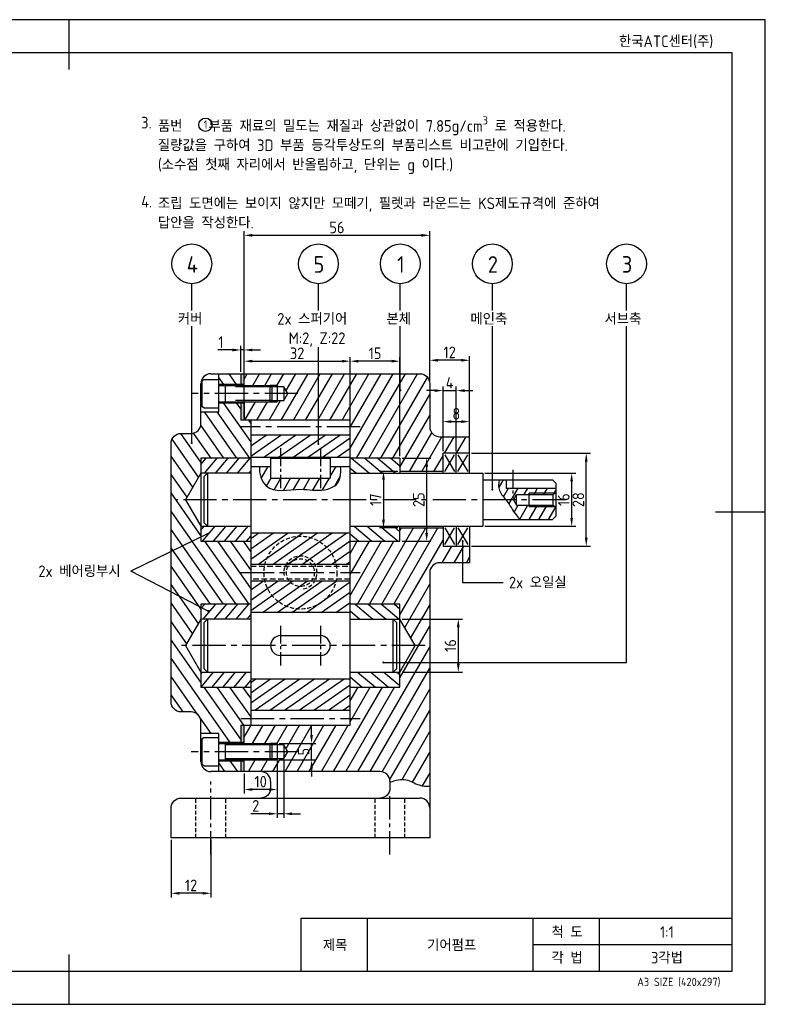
# Model space of a CAD drawing. Header units: millimetres. Extents: x 0 to 420, y 0 to 297.
# Tile 2 of 2: x 195 to 420, y 0 to 297. Entities that reach past the tile are written whole.
import ezdxf
from ezdxf.enums import TextEntityAlignment as Align

# ---------------------------------------------------------------- set-up
doc = ezdxf.new("R2010")
doc.units = ezdxf.units.MM
doc.header["$LTSCALE"] = 0.4
doc.linetypes.add('CENTER2', pattern=[28.575, 19.05, -3.175, 3.175, -3.175])
doc.linetypes.add('HIDDEN2', pattern=[4.7625, 3.175, -1.5875])
for name, color, linetype in [('가는선', 1, 'Continuous'), ('문자', 2, 'Continuous'), ('숨은선', 2, 'HIDDEN2'), ('외형선', 3, 'Continuous'), ('윤곽선', 5, 'Continuous'), ('중심선', 1, 'CENTER2')]:
    doc.layers.add(name, color=color, linetype=linetype)
doc.styles.get("Standard").update_dxf_attribs({"font": 'isocp.shx', "bigfont": 'whgtxt.shx'})
doc.dimstyles.new('ISO-25', dxfattribs={"dimtxt": 3.5, "dimasz": 2.5, "dimexe": 1.25, "dimexo": 0.625, "dimtad": 1, "dimdec": 4, "dimtxsty": 'Standard', "dimcen": 2.5, "dimclrt": 2, "dimadec": 4, "dimazin": 2, "dimtfac": 1, "dimtdec": 4, "dimtmove": 0, "dimatfit": 3, "dimfxl": 1, "dimarcsym": 0})
pattern_1 = [(140, (-662.907, -16.0682), (-1.6326805, -1.945753), [])]
pattern_2 = [(35, (-662.907, -16.0682), (-1.456884, 2.080646), [])]
pattern_3 = [(60, (-662.907, -16.0682), (-2.1997045, 1.27), [])]
pattern_4 = [(50, (-662.907, -16.0682), (-1.945753, 1.6326805), [])]

# ---------------------------------------------------------------- blocks, each defined once
blk = doc.blocks.new('*D3')
at = {"color": 0, "lineweight": -2, "transparency": 16777216}
for p, q in [((259.32, 197.37), (254.87, 197.37)), ((261.82, 190.83), (261.82, 198.62)), ((262.82, 197.37), (261.82, 197.37)), ((262.82, 190.83), (262.82, 198.62)), ((265.32, 197.37), (267.82, 197.37))]:
    blk.add_line(p, q, dxfattribs=at)
at = {"color": 0, "transparency": 16777216}
for points in [[(259.32, 197.79), (259.32, 196.96), (261.82, 197.37)], [(265.32, 197.79), (265.32, 196.96), (262.82, 197.37)]]:
    blk.add_solid(points, dxfattribs=at)
at = {"layer": 'Defpoints', "color": 0, "transparency": 16777216}
for p in [(261.82, 197.37), (261.82, 190.21), (262.82, 190.21)]:
    blk.add_point(p, dxfattribs=at)
at = {"color": 2, "transparency": 16777216, "insert": (255.85, 199.75), "char_height": 3.5, "attachment_point": 5}
blk.add_mtext('1', dxfattribs=at)
blk = doc.blocks.new('_DotSmall')
at = {"color": 0, "linetype": 'ByBlock', "const_width": 0.5}
blk.add_lwpolyline([(-0.0625, 0, 1), (0.0625, 0, 1)], format="xyb", close=True, dxfattribs=at)
blk = doc.blocks.new('*D18')
at = {"color": 0, "lineweight": -2, "transparency": 16777216}
for p, q in [((240.82, 49.58), (240.82, 32.24)), ((252.82, 49.58), (252.82, 32.24)), ((250.32, 33.49), (243.32, 33.49))]:
    blk.add_line(p, q, dxfattribs=at)
at = {"color": 0, "transparency": 16777216}
for points in [[(243.32, 33.9), (243.32, 33.07), (240.82, 33.49)], [(250.32, 33.9), (250.32, 33.07), (252.82, 33.49)]]:
    blk.add_solid(points, dxfattribs=at)
at = {"layer": 'Defpoints', "color": 0, "transparency": 16777216}
for p in [(240.82, 50.21), (252.82, 50.21), (240.82, 33.49)]:
    blk.add_point(p, dxfattribs=at)
at = {"color": 2, "transparency": 16777216, "insert": (246.82, 35.86), "char_height": 3.5, "attachment_point": 5}
blk.add_mtext('12', dxfattribs=at)
blk = doc.blocks.new('*D21')
at = {"color": 0, "lineweight": -2, "transparency": 16777216}
for p, q in [((318.82, 187.83), (318.82, 195.52)), ((328.32, 194.27), (321.32, 194.27)), ((330.82, 171.83), (330.82, 195.52))]:
    blk.add_line(p, q, dxfattribs=at)
at = {"color": 0, "transparency": 16777216}
for points in [[(321.32, 194.69), (321.32, 193.85), (318.82, 194.27)], [(328.32, 194.69), (328.32, 193.85), (330.82, 194.27)]]:
    blk.add_solid(points, dxfattribs=at)
at = {"layer": 'Defpoints', "color": 0, "transparency": 16777216}
for p in [(318.82, 194.27), (318.82, 187.21), (330.82, 171.21)]:
    blk.add_point(p, dxfattribs=at)
at = {"color": 2, "transparency": 16777216, "insert": (324.82, 196.65), "char_height": 3.5, "attachment_point": 5}
blk.add_mtext('12', dxfattribs=at)
blk = doc.blocks.new('*D22')
at = {"color": 0, "lineweight": -2, "transparency": 16777216}
for p, q in [((262.82, 190.83), (262.82, 233.21)), ((265.32, 231.96), (316.32, 231.96)), ((318.82, 187.83), (318.82, 233.21))]:
    blk.add_line(p, q, dxfattribs=at)
at = {"color": 0, "transparency": 16777216}
for points in [[(265.32, 232.38), (265.32, 231.54), (262.82, 231.96)], [(316.32, 232.38), (316.32, 231.54), (318.82, 231.96)]]:
    blk.add_solid(points, dxfattribs=at)
at = {"layer": 'Defpoints', "color": 0, "transparency": 16777216}
for p in [(318.82, 231.96), (262.82, 190.21), (318.82, 187.21)]:
    blk.add_point(p, dxfattribs=at)
at = {"color": 2, "transparency": 16777216, "insert": (290.82, 234.33), "char_height": 3.5, "attachment_point": 5}
blk.add_mtext('56', dxfattribs=at)
blk = doc.blocks.new('*D23')
at = {"color": 0, "lineweight": -2, "transparency": 16777216}
for p, q in [((262.82, 176.83), (262.82, 195.24)), ((265.32, 193.99), (292.32, 193.99)), ((294.82, 176.83), (294.82, 195.24))]:
    blk.add_line(p, q, dxfattribs=at)
at = {"color": 0, "transparency": 16777216}
for points in [[(265.32, 194.41), (265.32, 193.58), (262.82, 193.99)], [(292.32, 194.41), (292.32, 193.58), (294.82, 193.99)]]:
    blk.add_solid(points, dxfattribs=at)
at = {"layer": 'Defpoints', "color": 0, "transparency": 16777216}
for p in [(294.82, 193.99), (262.82, 176.21), (294.82, 176.21)]:
    blk.add_point(p, dxfattribs=at)
at = {"color": 2, "transparency": 16777216, "insert": (278.82, 196.37), "char_height": 3.5, "attachment_point": 5}
blk.add_mtext('32', dxfattribs=at)
blk = doc.blocks.new('*D24')
at = {"color": 0, "lineweight": -2, "transparency": 16777216}
for p, q in [((294.82, 165.33), (294.82, 195.24)), ((307.32, 193.99), (297.32, 193.99)), ((309.82, 165.33), (309.82, 195.24))]:
    blk.add_line(p, q, dxfattribs=at)
at = {"color": 0, "transparency": 16777216}
for points in [[(297.32, 194.41), (297.32, 193.58), (294.82, 193.99)], [(307.32, 194.41), (307.32, 193.58), (309.82, 193.99)]]:
    blk.add_solid(points, dxfattribs=at)
at = {"layer": 'Defpoints', "color": 0, "transparency": 16777216}
for p in [(294.82, 193.99), (294.82, 164.71), (309.82, 164.71)]:
    blk.add_point(p, dxfattribs=at)
at = {"color": 2, "transparency": 16777216, "insert": (302.32, 196.37), "char_height": 3.5, "attachment_point": 5}
blk.add_mtext('15', dxfattribs=at)
blk = doc.blocks.new('*D25')
at = {"color": 0, "lineweight": -2, "transparency": 16777216}
for p, q in [((310.45, 164.71), (319.13, 164.71)), ((317.88, 162.21), (317.88, 142.21)), ((310.45, 139.71), (319.13, 139.71))]:
    blk.add_line(p, q, dxfattribs=at)
at = {"color": 0, "transparency": 16777216}
for points in [[(317.46, 162.21), (318.3, 162.21), (317.88, 164.71)], [(317.46, 142.21), (318.3, 142.21), (317.88, 139.71)]]:
    blk.add_solid(points, dxfattribs=at)
at = {"layer": 'Defpoints', "color": 0, "transparency": 16777216}
for p in [(309.82, 164.71), (309.82, 139.71), (317.88, 139.71)]:
    blk.add_point(p, dxfattribs=at)
at = {"color": 2, "transparency": 16777216, "insert": (315.5, 152.21), "char_height": 3.5, "attachment_point": 5, "rotation": 90}
blk.add_mtext('25', dxfattribs=at)
blk = doc.blocks.new('*D26')
at = {"color": 0, "lineweight": -2, "transparency": 16777216}
for p, q in [((310.45, 116.21), (328.67, 116.21)), ((327.42, 113.71), (327.42, 102.71)), ((310.45, 100.21), (328.67, 100.21))]:
    blk.add_line(p, q, dxfattribs=at)
at = {"color": 0, "transparency": 16777216}
for points in [[(327, 113.71), (327.84, 113.71), (327.42, 116.21)], [(327, 102.71), (327.84, 102.71), (327.42, 100.21)]]:
    blk.add_solid(points, dxfattribs=at)
at = {"layer": 'Defpoints', "color": 0, "transparency": 16777216}
for p in [(309.82, 116.21), (309.82, 100.21), (327.42, 100.21)]:
    blk.add_point(p, dxfattribs=at)
at = {"color": 2, "transparency": 16777216, "insert": (325.04, 108.21), "char_height": 3.5, "attachment_point": 5, "rotation": 90}
blk.add_mtext('16', dxfattribs=at)
blk = doc.blocks.new('*D27')
at = {"color": 0, "lineweight": -2, "transparency": 16777216}
for p, q in [((309.2, 160.71), (303.62, 160.71)), ((304.87, 158.21), (304.87, 146.21)), ((309.2, 143.71), (303.62, 143.71))]:
    blk.add_line(p, q, dxfattribs=at)
at = {"color": 0, "transparency": 16777216}
for points in [[(304.45, 158.21), (305.29, 158.21), (304.87, 160.71)], [(304.45, 146.21), (305.29, 146.21), (304.87, 143.71)]]:
    blk.add_solid(points, dxfattribs=at)
at = {"layer": 'Defpoints', "color": 0, "transparency": 16777216}
for p in [(309.82, 160.71), (304.87, 143.71), (309.82, 143.71)]:
    blk.add_point(p, dxfattribs=at)
at = {"color": 2, "transparency": 16777216, "insert": (302.5, 152.21), "char_height": 3.5, "attachment_point": 5, "rotation": 90}
blk.add_mtext('17', dxfattribs=at)
blk = doc.blocks.new('*D28')
at = {"color": 0, "lineweight": -2, "transparency": 16777216}
for p, q in [((335.45, 160.21), (362.86, 160.21)), ((361.61, 146.71), (361.61, 157.71)), ((335.45, 144.21), (362.86, 144.21))]:
    blk.add_line(p, q, dxfattribs=at)
at = {"color": 0, "transparency": 16777216}
for points in [[(361.19, 157.71), (362.02, 157.71), (361.61, 160.21)], [(361.19, 146.71), (362.02, 146.71), (361.61, 144.21)]]:
    blk.add_solid(points, dxfattribs=at)
at = {"layer": 'Defpoints', "color": 0, "transparency": 16777216}
for p in [(334.82, 160.21), (361.61, 160.21), (334.82, 144.21)]:
    blk.add_point(p, dxfattribs=at)
at = {"color": 2, "transparency": 16777216, "insert": (359.23, 152.21), "char_height": 3.5, "attachment_point": 5, "rotation": 90}
blk.add_mtext('16', dxfattribs=at)
blk = doc.blocks.new('*D29')
at = {"color": 0, "lineweight": -2, "transparency": 16777216}
for p, q in [((331.45, 166.21), (367.26, 166.21)), ((366.01, 140.71), (366.01, 163.71)), ((331.45, 138.21), (367.26, 138.21))]:
    blk.add_line(p, q, dxfattribs=at)
at = {"color": 0, "transparency": 16777216}
for points in [[(365.59, 163.71), (366.42, 163.71), (366.01, 166.21)], [(365.59, 140.71), (366.42, 140.71), (366.01, 138.21)]]:
    blk.add_solid(points, dxfattribs=at)
at = {"layer": 'Defpoints', "color": 0, "transparency": 16777216}
for p in [(330.82, 166.21), (366.01, 166.21), (330.82, 138.21)]:
    blk.add_point(p, dxfattribs=at)
at = {"color": 2, "transparency": 16777216, "insert": (363.63, 152.21), "char_height": 3.5, "attachment_point": 5, "rotation": 90}
blk.add_mtext('28', dxfattribs=at)
blk = doc.blocks.new('*D30')
at = {"color": 0, "lineweight": -2, "transparency": 16777216}
for p, q in [((322.82, 166.83), (322.82, 177.01)), ((325.32, 175.76), (328.32, 175.76)), ((330.82, 166.83), (330.82, 177.01))]:
    blk.add_line(p, q, dxfattribs=at)
at = {"color": 0, "transparency": 16777216}
for points in [[(325.32, 176.18), (325.32, 175.34), (322.82, 175.76)], [(328.32, 176.18), (328.32, 175.34), (330.82, 175.76)]]:
    blk.add_solid(points, dxfattribs=at)
at = {"layer": 'Defpoints', "color": 0, "transparency": 16777216}
for p in [(330.82, 175.76), (322.82, 166.21), (330.82, 166.21)]:
    blk.add_point(p, dxfattribs=at)
at = {"color": 2, "transparency": 16777216, "insert": (326.82, 178.13), "char_height": 3.5, "attachment_point": 5}
blk.add_mtext('8', dxfattribs=at)
blk = doc.blocks.new('*D32')
at = {"color": 0, "lineweight": -2, "transparency": 16777216}
for p, q in [((283.17, 81.21), (283.17, 83.71)), ((273.45, 78.71), (284.42, 78.71)), ((283.17, 73.71), (283.17, 78.71)), ((273.45, 73.71), (284.42, 73.71)), ((283.17, 71.21), (283.17, 68.71))]:
    blk.add_line(p, q, dxfattribs=at)
at = {"color": 0, "transparency": 16777216}
for points in [[(282.76, 81.21), (283.59, 81.21), (283.17, 78.71)], [(282.76, 71.21), (283.59, 71.21), (283.17, 73.71)]]:
    blk.add_solid(points, dxfattribs=at)
at = {"layer": 'Defpoints', "color": 0, "transparency": 16777216}
for p in [(272.82, 78.71), (283.17, 78.71), (272.82, 73.71)]:
    blk.add_point(p, dxfattribs=at)
at = {"color": 2, "transparency": 16777216, "insert": (280.8, 76.21), "char_height": 3.5, "attachment_point": 5, "rotation": 90}
blk.add_mtext('5', dxfattribs=at)
blk = doc.blocks.new('*D33')
at = {"color": 0, "lineweight": -2, "transparency": 16777216}
for p, q in [((272.82, 73.08), (272.82, 63.54)), ((262.82, 69.58), (262.82, 63.54)), ((270.32, 64.79), (265.32, 64.79))]:
    blk.add_line(p, q, dxfattribs=at)
at = {"color": 0, "transparency": 16777216}
for points in [[(265.32, 65.2), (265.32, 64.37), (262.82, 64.79)], [(270.32, 65.2), (270.32, 64.37), (272.82, 64.79)]]:
    blk.add_solid(points, dxfattribs=at)
at = {"layer": 'Defpoints', "color": 0, "transparency": 16777216}
for p in [(272.82, 73.71), (262.82, 70.21), (262.82, 64.79)]:
    blk.add_point(p, dxfattribs=at)
at = {"color": 2, "transparency": 16777216, "insert": (267.82, 67.16), "char_height": 3.5, "attachment_point": 5}
blk.add_mtext('10', dxfattribs=at)
blk = doc.blocks.new('*D34')
at = {"color": 0, "lineweight": -2, "transparency": 16777216}
for p, q in [((272.82, 73.51), (272.82, 56.23)), ((274.82, 73.51), (274.82, 56.23)), ((270.32, 57.48), (264.87, 57.48)), ((274.82, 57.48), (272.82, 57.48)), ((277.32, 57.48), (279.82, 57.48))]:
    blk.add_line(p, q, dxfattribs=at)
at = {"color": 0, "transparency": 16777216}
for points in [[(270.32, 57.9), (270.32, 57.06), (272.82, 57.48)], [(277.32, 57.9), (277.32, 57.06), (274.82, 57.48)]]:
    blk.add_solid(points, dxfattribs=at)
at = {"layer": 'Defpoints', "color": 0, "transparency": 16777216}
for p in [(272.82, 74.14), (274.82, 74.14), (272.82, 57.48)]:
    blk.add_point(p, dxfattribs=at)
at = {"color": 2, "transparency": 16777216, "insert": (266.35, 59.86), "char_height": 3.5, "attachment_point": 5}
blk.add_mtext('2', dxfattribs=at)
blk = doc.blocks.new('*D35')
at = {"color": 0, "lineweight": -2, "transparency": 16777216}
for p, q in [((320.32, 185.11), (317.82, 185.11)), ((322.82, 166.83), (322.82, 186.36)), ((322.82, 185.11), (326.82, 185.11)), ((326.82, 166.83), (326.82, 186.36)), ((329.32, 185.11), (331.82, 185.11))]:
    blk.add_line(p, q, dxfattribs=at)
at = {"color": 0, "transparency": 16777216}
for points in [[(320.32, 185.53), (320.32, 184.7), (322.82, 185.11)], [(329.32, 185.53), (329.32, 184.7), (326.82, 185.11)]]:
    blk.add_solid(points, dxfattribs=at)
at = {"layer": 'Defpoints', "color": 0, "transparency": 16777216}
for p in [(326.82, 185.11), (322.82, 166.21), (326.82, 166.21)]:
    blk.add_point(p, dxfattribs=at)
at = {"color": 2, "transparency": 16777216, "insert": (324.82, 187.49), "char_height": 3.5, "attachment_point": 5}
blk.add_mtext('4', dxfattribs=at)
blk = doc.blocks.new('*U2')
at = {"layer": '가는선'}
h = blk.add_hatch(dxfattribs=at)
h.set_pattern_fill('ANSI31', color=256, angle=80)
h.paths.add_polyline_path([(264.82233, 176.20518), (261.82233, 176.20518), (261.82233, 181.45518), (255.22233, 181.45518), (255.22233, 178.70518), (249.82233, 178.70518), (249.82233, 175.20518, -0.414213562), (246.82233, 172.20518), (243.82233, 172.20518, 0.414213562), (240.82233, 169.20518), (240.82233, 91.20518, 0.414213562), (243.82233, 88.20518), (246.82233, 88.20518, -0.414213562), (249.82233, 85.20518), (249.82233, 81.70518), (255.22233, 81.70518), (255.22233, 78.95518), (261.82233, 78.95518), (261.82233, 84.20518), (264.82233, 84.20518), (264.82233, 95.70518), (249.82233, 95.70518), (249.82233, 100.20518), (245.20352, 108.20518), (249.82233, 116.20518), (249.82233, 120.70518), (264.82233, 120.70518), (264.82233, 139.70518), (249.82233, 139.70518), (249.82233, 144.20518), (245.20352, 152.20518), (249.82233, 160.20518), (249.82233, 164.70518), (264.82233, 164.70518)])
h.paths.add_polyline_path([(261.82233, 73.45518), (255.22233, 73.45518), (255.22233, 70.20518), (261.82233, 70.20518)])
h.paths.add_polyline_path([(261.82233, 190.20518), (255.22233, 190.20518), (255.22233, 186.95518), (261.82233, 186.95518)])
h = blk.add_hatch(color=256, dxfattribs=at)
h.dxf.hatch_style = 1
h.paths.add_polyline_path([(262.82233, 73.45518), (261.82233, 73.45518), (261.82233, 70.20518), (262.82233, 70.20518)])
h.paths.add_polyline_path([(262.82233, 84.20518), (261.82233, 84.20518), (261.82233, 78.95518), (262.82233, 78.95518)])
h.paths.add_polyline_path([(262.82233, 181.45518), (261.82233, 181.45518), (261.82233, 176.20518), (262.82233, 176.20518)])
h.paths.add_polyline_path([(262.82233, 190.20518), (261.82233, 190.20518), (261.82233, 186.95518), (262.82233, 186.95518)])
h = blk.add_hatch(dxfattribs=at)
h.set_pattern_fill('ANSI31', color=256, angle=15)
edge = h.paths.add_edge_path()
edge.add_arc((321.82233, 130.20518), 3, 90, 180, ccw=False)
edge.add_line((321.82233, 133.20518), (330.82233, 133.20518))
edge.add_line((330.82233, 133.20518), (330.82233, 138.20518))
edge.add_line((330.82233, 138.20518), (322.82233, 138.20518))
edge.add_line((322.82233, 138.20518), (322.82233, 143.70518))
edge.add_line((322.82233, 143.70518), (309.82233, 143.70518))
edge.add_line((309.82233, 143.70518), (309.82233, 139.70518))
edge.add_line((309.82233, 139.70518), (294.82233, 139.70518))
edge.add_line((294.82233, 139.70518), (294.82233, 120.70518))
edge.add_line((294.82233, 120.70518), (309.82233, 120.70518))
edge.add_line((309.82233, 120.70518), (309.82233, 116.20518))
edge.add_line((309.82233, 116.20518), (314.44113, 108.20518))
edge.add_line((314.44113, 108.20518), (309.82233, 100.20518))
edge.add_line((309.82233, 100.20518), (309.82233, 95.70518))
edge.add_line((309.82233, 95.70518), (294.82233, 95.70518))
edge.add_line((294.82233, 95.70518), (294.82233, 84.20518))
edge.add_line((294.82233, 84.20518), (262.82233, 84.20518))
edge.add_line((262.82233, 84.20518), (262.82233, 78.70518))
edge.add_line((262.82233, 78.70518), (270.73157, 78.70518))
edge.add_line((270.73157, 78.70518), (272.82233, 78.70518))
edge.add_line((272.82233, 78.70518), (272.82233, 78.27218))
edge.add_line((272.82233, 78.27218), (274.82233, 78.27218))
edge.add_line((274.82233, 78.27218), (276.06431, 76.20518))
edge.add_line((276.06431, 76.20518), (274.82233, 74.13818))
edge.add_line((274.82233, 74.13818), (272.82233, 74.13818))
edge.add_line((272.82233, 74.13818), (272.82233, 73.70518))
edge.add_line((272.82233, 73.70518), (270.73157, 73.70518))
edge.add_line((270.73157, 73.70518), (262.82233, 73.70518))
edge.add_line((262.82233, 73.70518), (262.82233, 70.20518))
edge.add_line((262.82233, 70.20518), (303.82233, 70.20518))
edge.add_arc((303.82233, 67.20518), 3, 0, 90, ccw=False)
edge.add_line((306.82233, 67.20518), (306.82233, 67.00026))
edge.add_spline(control_points=[(306.82233, 67.00026), (308.48196, 67.6691), (311.48094, 68.42492), (315.30294, 65.91291), (317.72723, 65.7278), (318.82233, 65.81907)], knot_values=[2.476194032, 2.476194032, 2.476194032, 2.476194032, 7.54645384, 11.744077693, 15.099616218, 15.099616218, 15.099616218, 15.099616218], degree=3, periodic=0)
edge.add_line((318.82233, 65.81907), (318.82233, 130.20518))
h.paths.add_polyline_path([(318.82233, 187.20518, 0.414213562), (315.82233, 190.20518), (262.82233, 190.20518), (262.82233, 186.70518), (270.73157, 186.70518), (272.82233, 186.70518), (272.82233, 186.27218), (274.82233, 186.27218), (276.06431, 184.20518), (274.82233, 182.13818), (272.82233, 182.13818), (272.82233, 181.70518), (270.73157, 181.70518), (262.82233, 181.70518), (262.82233, 176.20518), (294.82233, 176.20518), (294.82233, 164.70518), (309.82233, 164.70518), (309.82233, 160.70518), (322.82233, 160.70518), (322.82233, 166.20518), (330.82233, 166.20518), (330.82233, 171.20518), (321.82233, 171.20518, -0.414213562), (318.82233, 174.20518)])
h.paths.add_polyline_path([(272.82233, 186.70518), (270.73157, 186.70518), (271.16457, 186.27218), (272.82233, 186.27218)], flags=17)
h.paths.add_polyline_path([(272.82233, 182.13818), (271.16457, 182.13818), (270.73157, 181.70518), (272.82233, 181.70518)], flags=17)
h.paths.add_polyline_path([(272.82233, 78.70518), (270.73157, 78.70518), (271.16457, 78.27218), (272.82233, 78.27218)], flags=17)
h.paths.add_polyline_path([(272.82233, 74.13818), (271.16457, 74.13818), (270.73157, 73.70518), (272.82233, 73.70518)], flags=17)
h = blk.add_hatch(dxfattribs=at)
h.set_pattern_fill('ANSI31', color=256, scale=0.8, angle=350)
h.set_pattern_definition(pattern_2)
h.paths.add_polyline_path([(294.82233, 171.70518), (264.82233, 171.70518), (264.82233, 165.00518), (294.82233, 165.00518)])
h.paths.add_polyline_path([(294.82233, 142.20518), (264.82233, 142.20518), (264.82233, 132.70518), (294.82233, 132.70518)])
h = blk.add_hatch(dxfattribs=at)
h.set_pattern_fill('ANSI31', color=256, scale=0.8, angle=5)
h.set_pattern_definition(pattern_4)
h.paths.add_polyline_path([(264.82233, 164.70518), (249.82233, 164.70518), (249.82233, 160.20518), (264.82233, 160.20518)])
h.paths.add_polyline_path([(264.82233, 144.20518), (249.82233, 144.20518), (249.82233, 139.70518), (264.82233, 139.70518)])
h = blk.add_hatch(dxfattribs=at)
h.set_pattern_fill('ANSI31', color=256, scale=0.8, angle=95)
h.set_pattern_definition(pattern_1)
h.paths.add_polyline_path([(309.82233, 164.70518), (294.82233, 164.70518), (294.82233, 160.20518), (309.82233, 160.20518)])
h.paths.add_polyline_path([(309.82233, 144.20518), (294.82233, 144.20518), (294.82233, 139.70518), (309.82233, 139.70518)])
h = blk.add_hatch(dxfattribs=at)
h.set_pattern_fill('ANSI31', color=256, scale=0.8, angle=15)
h.set_pattern_definition(pattern_3)
edge = h.paths.add_edge_path()
edge.add_spline(control_points=[(267.47425, 162.20518), (267.42785, 161.12721), (267.58023, 159.04594), (270.63393, 153.77523), (279.14425, 156.16369), (285.81526, 154.51055), (291.80304, 156.70297), (292.09916, 159.96783), (291.90184, 162.20518)], knot_values=[2.953499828, 2.953499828, 2.953499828, 2.953499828, 6.170992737, 9.242252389, 19.724655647, 26.923835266, 30.72091316, 36.701681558, 36.701681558, 36.701681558, 36.701681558], degree=3, periodic=0)
edge.add_line((291.90184, 162.20518), (288.82233, 162.20518))
edge.add_line((288.82233, 162.20518), (288.82233, 158.70518))
edge.add_line((288.82233, 158.70518), (270.82233, 158.70518))
edge.add_line((270.82233, 158.70518), (270.82233, 162.20518))
edge.add_line((270.82233, 162.20518), (267.47425, 162.20518))
h = blk.add_hatch(dxfattribs=at)
h.set_pattern_fill('ANSI31', color=256, scale=0.8, angle=15)
h.set_pattern_definition(pattern_3)
edge = h.paths.add_edge_path()
edge.add_line((356.82233, 150.08018), (356.60582, 150.20518))
edge.add_line((356.60582, 150.20518), (348.82233, 150.20518))
edge.add_line((348.82233, 150.20518), (348.82233, 150.58418))
edge.add_line((348.82233, 150.58418), (345.02233, 150.58418))
edge.add_line((345.02233, 150.58418), (344.04833, 152.20518))
edge.add_line((344.04833, 152.20518), (345.02233, 153.82618))
edge.add_line((345.02233, 153.82618), (348.82233, 153.82618))
edge.add_line((348.82233, 153.82618), (348.82233, 154.20518))
edge.add_line((348.82233, 154.20518), (356.60582, 154.20518))
edge.add_line((356.60582, 154.20518), (356.82233, 154.33018))
edge.add_line((356.82233, 154.33018), (356.82233, 155.70518))
edge.add_line((356.82233, 155.70518), (341.82233, 155.70518))
edge.add_line((341.82233, 155.70518), (341.82233, 158.20518))
edge.add_line((341.82233, 158.20518), (339.77235, 158.20518))
edge.add_spline(control_points=[(339.77235, 158.20518), (339.54807, 157.06796), (339.38908, 154.73081), (342.54389, 151.6606), (344.04476, 148.34016), (345.66934, 146.64429), (346.14066, 146.20518)], knot_values=[1.745098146, 1.745098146, 1.745098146, 1.745098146, 5.044017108, 8.792011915, 13.978135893, 15.915298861, 15.915298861, 15.915298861, 15.915298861], degree=3, periodic=0)
edge.add_line((346.14066, 146.20518), (355.82233, 146.20518))
edge.add_line((355.82233, 146.20518), (356.82233, 147.20518))
edge.add_line((356.82233, 147.20518), (356.82233, 150.08018))
h.paths.add_polyline_path([(355.94937, 150.58418), (348.82233, 150.58418), (348.82233, 150.20518), (356.60582, 150.20518)], flags=17)
h.paths.add_polyline_path([(356.60582, 154.20518), (348.82233, 154.20518), (348.82233, 153.82618), (355.94937, 153.82618)], flags=17)
h = blk.add_hatch(dxfattribs=at)
h.set_pattern_fill('ANSI31', color=256, scale=0.8, angle=350)
h.set_pattern_definition(pattern_2)
h.paths.add_polyline_path([(294.82233, 127.70518), (264.82233, 127.70518), (264.82233, 118.20518), (294.82233, 118.20518)])
h.paths.add_polyline_path([(294.82233, 98.20518), (264.82233, 98.20518), (264.82233, 88.70518), (294.82233, 88.70518)])
h = blk.add_hatch(dxfattribs=at)
h.set_pattern_fill('ANSI31', color=256, scale=0.8, angle=5)
h.set_pattern_definition(pattern_4)
h.paths.add_polyline_path([(264.82233, 120.70518), (249.82233, 120.70518), (249.82233, 116.20518), (264.82233, 116.20518)])
h.paths.add_polyline_path([(264.82233, 100.20518), (249.82233, 100.20518), (249.82233, 95.70518), (264.82233, 95.70518)])
h = blk.add_hatch(dxfattribs=at)
h.set_pattern_fill('ANSI31', color=256, scale=0.8, angle=95)
h.set_pattern_definition(pattern_1)
h.paths.add_polyline_path([(309.82233, 100.20518), (294.82233, 100.20518), (294.82233, 95.70518), (309.82233, 95.70518)])
h.paths.add_polyline_path([(309.82233, 120.70518), (294.82233, 120.70518), (294.82233, 116.20518), (309.82233, 116.20518)])
for p, q in [((247.05334, 209.27914), (247.05334, 217.35628)), ((285.2282, 209.27914), (285.2282, 217.35628)), ((309.93133, 209.27914), (309.93133, 217.35628)), ((337.68873, 209.27914), (337.68873, 217.35628)), ((378.14842, 209.27914), (378.14842, 217.35628))]:
    blk.add_line(p, q)
blk.add_circle((251.17406, 265.31547), 2)
at = {"layer": 'Defpoints'}
blk.add_lwpolyline([(0, 0), (420, 0), (420, 297), (0, 297)], close=True, dxfattribs=at)
at = {"layer": '가는선', "ltscale": 0.921053}
for p, q in [((271.21007, 186.22668), (260.22233, 186.22668)), ((272.82233, 186.70518), (270.73157, 186.70518)), ((260.22233, 182.18368), (271.21007, 182.18368)), ((270.73157, 181.70518), (272.82233, 181.70518)), ((271.21007, 78.22668), (257.22233, 78.22668)), ((272.82233, 78.70518), (270.73157, 78.70518)), ((257.22233, 74.18368), (271.21007, 74.18368)), ((270.73157, 73.70518), (272.82233, 73.70518))]:
    blk.add_line(p, q, dxfattribs=at)
at = {"layer": '가는선'}
for p, q in [((356.60582, 154.20518), (348.82233, 154.20518)), ((348.82233, 150.20518), (356.60582, 150.20518)), ((300, 10), (300, 26.00228)), ((350, 10), (350, 26.00228)), ((370, 10), (370, 26.00228)), ((350, 17.99458), (410, 17.99458))]:
    blk.add_line(p, q, dxfattribs=at)
for points, knots in [([(267.47425, 162.20518), (267.42785, 161.12721), (267.58023, 159.04594), (270.63393, 153.77523), (279.14425, 156.16369), (285.81526, 154.51055), (291.80304, 156.70297), (292.09916, 159.96783), (291.90184, 162.20518)], [2.953499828, 2.953499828, 2.953499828, 2.953499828, 6.170992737, 9.242252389, 19.724655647, 26.923835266, 30.72091316, 36.701681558, 36.701681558, 36.701681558, 36.701681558]), ([(339.77235, 158.20518), (339.54807, 157.06796), (339.38908, 154.73081), (342.54389, 151.6606), (344.04476, 148.34016), (345.66934, 146.64429), (346.14066, 146.20518)], [1.745098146, 1.745098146, 1.745098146, 1.745098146, 5.044017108, 8.792011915, 13.978135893, 15.915298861, 15.915298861, 15.915298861, 15.915298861]), ([(306.82233, 67.00026), (308.48196, 67.6691), (311.48094, 68.42492), (315.30294, 65.91291), (317.72723, 65.7278), (318.82233, 65.81907)], [2.476194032, 2.476194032, 2.476194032, 2.476194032, 7.54645384, 11.744077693, 15.099616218, 15.099616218, 15.099616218, 15.099616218])]:
    blk.add_open_spline(points, degree=3, knots=knots, dxfattribs=at)
at = {"layer": '숨은선', "ltscale": 1.31579}
for p, q in [((264.82233, 132.20518), (294.82233, 132.20518)), ((294.82233, 128.20518), (264.82233, 128.20518))]:
    blk.add_line(p, q, dxfattribs=at)
at = {"layer": '숨은선', "ltscale": 0.921053}
for p, q in [((248.32233, 50.20518), (248.32233, 62.20518)), ((257.32233, 50.20518), (257.32233, 62.20518)), ((302.32233, 50.20518), (302.32233, 62.20518)), ((311.32233, 50.20518), (311.32233, 62.20518))]:
    blk.add_line(p, q, dxfattribs=at)
for radius in [11, 4.188]:
    blk.add_circle((279.82233, 130.20518), radius, dxfattribs=at)
blk.add_arc((279.82233, 130.20518), 5, 280, 190, dxfattribs=at)
at = {"layer": '외형선'}
for p, q in [((210, 297), (210, 282)), ((420, 148.5), (405, 148.5)), ((210, 15), (210, 0))]:
    blk.add_line(p, q, dxfattribs=at)
at = {"layer": '외형선', "ltscale": 1.31579}
for p, q in [((252.82233, 190.20518), (315.82233, 190.20518)), ((255.22233, 178.70518), (255.22233, 190.20518)), ((261.82233, 190.20518), (261.82233, 186.70518)), ((262.82233, 186.70518), (262.82233, 190.20518)), ((249.82233, 175.20518), (249.82233, 187.20518)), ((250.22233, 180.45518), (250.22233, 187.95518)), ((250.72233, 188.45518), (255.22233, 188.45518)), ((318.82233, 187.20518), (318.82233, 174.20518)), ((262.82233, 186.95518), (255.22233, 186.95518)), ((255.32233, 186.70518), (270.73157, 186.70518)), ((257.22233, 181.70518), (257.22233, 186.70518)), ((270.73157, 181.70518), (270.73157, 186.70518)), ((271.22233, 186.21442), (270.73157, 186.70518)), ((274.82233, 186.27218), (271.16457, 186.27218)), ((271.22233, 186.21442), (271.22233, 182.19594)), ((272.82233, 186.70518), (272.82233, 181.70518)), ((276.06431, 184.20518), (274.82233, 186.27218)), ((274.82233, 186.27218), (274.82233, 182.13818)), ((274.82233, 182.13818), (276.06431, 184.20518)), ((255.22233, 181.45518), (262.82233, 181.45518)), ((255.32233, 181.70518), (270.73157, 181.70518)), ((261.82233, 181.70518), (261.82233, 176.20518)), ((262.82233, 181.70518), (262.82233, 176.20518)), ((271.22233, 182.19594), (270.73157, 181.70518)), ((271.16457, 182.13818), (274.82233, 182.13818)), ((249.82233, 178.70518), (255.22233, 178.70518)), ((250.72233, 179.95518), (255.22233, 179.95518)), ((294.82233, 176.20518), (261.82233, 176.20518)), ((264.82233, 176.20518), (264.82233, 84.20518)), ((294.82233, 84.20518), (294.82233, 176.20518)), ((243.82233, 172.20518), (246.82233, 172.20518)), ((294.82233, 171.70518), (264.82233, 171.70518)), ((321.82233, 171.20518), (330.82233, 171.20518)), ((330.82233, 160.20518), (330.82233, 171.20518)), ((240.82233, 91.20518), (240.82233, 169.20518)), ((249.82233, 164.70518), (249.82233, 139.70518)), ((264.82233, 164.70518), (249.82233, 164.70518)), ((264.82233, 165.00518), (294.82233, 165.00518)), ((270.82233, 164.70518), (288.82233, 164.70518)), ((270.82233, 164.70518), (270.82233, 158.70518)), ((288.82233, 164.70518), (288.82233, 158.70518)), ((309.82233, 164.70518), (294.82233, 164.70518)), ((309.82233, 164.70518), (309.82233, 160.20518)), ((330.82233, 166.20518), (322.82233, 166.20518)), ((322.82233, 160.20518), (322.82233, 166.20518)), ((323.32233, 165.70518), (326.32233, 160.70518)), ((323.32233, 160.70518), (326.32233, 165.70518)), ((326.82233, 160.20518), (326.82233, 166.20518)), ((327.32233, 165.70518), (330.32233, 160.70518)), ((327.32233, 160.70518), (330.32233, 165.70518)), ((264.82233, 162.20518), (270.82233, 162.20518)), ((288.82233, 162.20518), (294.82233, 162.20518)), ((322.82233, 160.70518), (309.82233, 160.70518)), ((249.82233, 160.20518), (245.20352, 152.20518)), ((264.82233, 160.20518), (249.82233, 160.20518)), ((250.82233, 159.20518), (251.82233, 160.20518)), ((250.82233, 145.20518), (250.82233, 159.20518)), ((251.82233, 160.20518), (251.82233, 144.20518)), ((270.82233, 158.70518), (288.82233, 158.70518)), ((294.82233, 160.20518), (334.82233, 160.20518)), ((334.82233, 160.20518), (334.82233, 144.20518)), ((334.82233, 158.20518), (355.82233, 158.20518)), ((341.82233, 158.20518), (341.82233, 155.70518)), ((356.82233, 157.20518), (355.82233, 158.20518)), ((341.82233, 155.70518), (356.82233, 155.70518)), ((356.82233, 157.20518), (356.82233, 147.20518)), ((245.20352, 152.20518), (249.82233, 144.20518)), ((344.04833, 152.20518), (345.02233, 153.82618)), ((344.04833, 152.20518), (345.02233, 150.58418)), ((345.02233, 150.58418), (345.02233, 153.82618)), ((345.02233, 153.82618), (355.94937, 153.82618)), ((348.82233, 150.20518), (348.82233, 154.20518)), ((355.94937, 153.82618), (356.82233, 154.33018)), ((355.94937, 153.82618), (355.94937, 150.58418)), ((345.02233, 150.58418), (355.94937, 150.58418)), ((355.94937, 150.58418), (356.82233, 150.08018)), ((334.82233, 146.20518), (355.82233, 146.20518)), ((356.82233, 147.20518), (355.82233, 146.20518)), ((249.82233, 144.20518), (264.82233, 144.20518)), ((250.82233, 145.20518), (251.82233, 144.20518)), ((294.82233, 144.20518), (334.82233, 144.20518)), ((309.82233, 139.70518), (309.82233, 144.20518)), ((309.82233, 143.70518), (322.82233, 143.70518)), ((322.82233, 144.20518), (322.82233, 138.20518)), ((323.32233, 138.70518), (326.32233, 143.70518)), ((323.32233, 143.70518), (326.32233, 138.70518)), ((326.82233, 144.20518), (326.82233, 138.20518)), ((327.32233, 138.70518), (330.32233, 143.70518)), ((327.32233, 143.70518), (330.32233, 138.70518)), ((330.82233, 144.20518), (330.82233, 133.20518)), ((249.82233, 139.70518), (264.82233, 139.70518)), ((264.82233, 142.20518), (294.82233, 142.20518)), ((294.82233, 139.70518), (309.82233, 139.70518)), ((322.82233, 138.20518), (330.82233, 138.20518)), ((294.82233, 132.70518), (264.82233, 132.70518)), ((330.82233, 133.20518), (321.82233, 133.20518)), ((318.82233, 130.20518), (318.82233, 50.20518)), ((264.82233, 127.70518), (294.82233, 127.70518)), ((249.82233, 120.70518), (249.82233, 95.70518)), ((264.82233, 120.70518), (249.82233, 120.70518)), ((309.82233, 120.70518), (294.82233, 120.70518)), ((309.82233, 95.70518), (309.82233, 120.70518)), ((249.82233, 116.20518), (245.20352, 108.20518)), ((264.82233, 116.20518), (249.82233, 116.20518)), ((250.82233, 115.20518), (251.82233, 116.20518)), ((251.82233, 116.20518), (251.82233, 100.20518)), ((294.82233, 118.20518), (264.82233, 118.20518)), ((294.82233, 116.20518), (309.82233, 116.20518)), ((307.82233, 100.20518), (307.82233, 116.20518)), ((308.82233, 115.20518), (307.82233, 116.20518)), ((314.44113, 108.20518), (309.82233, 116.20518)), ((250.82233, 101.20518), (250.82233, 115.20518)), ((308.82233, 115.20518), (308.82233, 101.20518)), ((273.82233, 111.20518), (285.82233, 111.20518)), ((245.20352, 108.20518), (249.82233, 100.20518)), ((309.82233, 100.20518), (314.44113, 108.20518)), ((285.82233, 105.20518), (273.82233, 105.20518)), ((250.82233, 101.20518), (251.82233, 100.20518)), ((308.82233, 101.20518), (307.82233, 100.20518)), ((249.82233, 100.20518), (264.82233, 100.20518)), ((264.82233, 98.20518), (294.82233, 98.20518)), ((294.82233, 100.20518), (309.82233, 100.20518)), ((249.82233, 95.70518), (264.82233, 95.70518)), ((294.82233, 95.70518), (309.82233, 95.70518)), ((246.82233, 88.20518), (243.82233, 88.20518)), ((264.82233, 88.70518), (294.82233, 88.70518)), ((249.82233, 73.20518), (249.82233, 85.20518)), ((261.82233, 84.20518), (294.82233, 84.20518)), ((261.82233, 84.20518), (261.82233, 78.70518)), ((262.82233, 78.70518), (262.82233, 84.20518)), ((255.22233, 81.70518), (249.82233, 81.70518)), ((250.72233, 80.45518), (255.22233, 80.45518)), ((255.22233, 70.20518), (255.22233, 81.70518)), ((250.22233, 72.45518), (250.22233, 79.95518)), ((262.82233, 78.95518), (255.22233, 78.95518)), ((255.32233, 78.70518), (270.73157, 78.70518)), ((257.22233, 73.70518), (257.22233, 78.70518)), ((270.73157, 73.70518), (270.73157, 78.70518)), ((271.22233, 78.21442), (270.73157, 78.70518)), ((274.82233, 78.27218), (271.16457, 78.27218)), ((271.22233, 78.21442), (271.22233, 74.19594)), ((272.82233, 78.70518), (272.82233, 73.70518)), ((276.06431, 76.20518), (274.82233, 78.27218)), ((274.82233, 78.27218), (274.82233, 74.13818)), ((274.82233, 74.13818), (276.06431, 76.20518)), ((250.72233, 71.95518), (255.22233, 71.95518)), ((255.22233, 73.45518), (262.82233, 73.45518)), ((255.32233, 73.70518), (270.73157, 73.70518)), ((261.82233, 73.70518), (261.82233, 70.20518)), ((262.82233, 70.20518), (262.82233, 73.70518)), ((271.22233, 74.19594), (270.73157, 73.70518)), ((271.16457, 74.13818), (274.82233, 74.13818)), ((303.82233, 70.20518), (252.82233, 70.20518)), ((270.82233, 67.20518), (270.82233, 65.20518)), ((306.82233, 67.20518), (306.82233, 65.20518)), ((243.82233, 62.20518), (315.82233, 62.20518)), ((240.82233, 50.20518), (240.82233, 59.20518)), ((318.82233, 50.20518), (240.82233, 50.20518))]:
    blk.add_line(p, q, dxfattribs=at)
at = {"layer": '외형선'}
for centre in [(247.05334, 223.35628), (285.2282, 223.35628), (309.93133, 223.35628), (337.68873, 223.35628), (378.14842, 223.35628)]:
    blk.add_circle(centre, 6, dxfattribs=at)
at = {"layer": '외형선', "ltscale": 1.31579}
for centre, start, end in [((252.82233, 187.20518), 90, 180), ((246.82233, 175.20518), 270, 0), ((321.82233, 174.20518), 180, 270), ((321.82233, 130.20518), 90, 180), ((273.82233, 108.20518), 90, 270), ((285.82233, 108.20518), 270, 90), ((246.82233, 85.20518), 0, 90), ((252.82233, 73.20518), 180, 270), ((267.82233, 67.20518), 0, 90), ((303.82233, 67.20518), 0, 90), ((315.82233, 59.20518), 0, 90)]:
    blk.add_arc(centre, 3, start, end, dxfattribs=at)
at = {"layer": '외형선', "ltscale": 1.31579, "extrusion": (0, 0, -1)}
for centre, radius, start, end in [((-315.82233, 187.20518), 3, 90, 180), ((-250.72233, 187.95518), 0.5, 0, 90), ((-255.32233, 186.80518), 0.1, 270, 0), ((-255.32233, 181.60518), 0.1, 0, 90), ((-250.72233, 180.45518), 0.5, 270, 0), ((-243.82233, 169.20518), 3, 0, 90), ((-243.82233, 91.20518), 3, 270, 0), ((-250.72233, 79.95518), 0.5, 0, 90), ((-255.32233, 78.80518), 0.1, 270, 0), ((-250.72233, 72.45518), 0.5, 270, 0), ((-255.32233, 73.60518), 0.1, 0, 90), ((-267.82233, 65.20518), 3, 180, 270), ((-303.82233, 65.20518), 3, 180, 270), ((-243.82233, 59.20518), 3, 0, 90)]:
    blk.add_arc(centre, radius, start, end, dxfattribs=at)
at = {"layer": '윤곽선'}
for p, q in [((280, 26.00228), (410, 26.00228)), ((280, 10), (280, 26.00228))]:
    blk.add_line(p, q, dxfattribs=at)
blk.add_lwpolyline([(10, 10), (410, 10), (410, 287), (10, 287)], close=True, dxfattribs=at)
at = {"layer": '중심선', "ltscale": 1.31579}
for p, q in [((279.06431, 184.20518), (246.82233, 184.20518)), ((297.82233, 174.20518), (261.82233, 174.20518)), ((359.82233, 152.20518), (242.20352, 152.20518)), ((261.82233, 130.20518), (297.82233, 130.20518)), ((317.44113, 108.20518), (242.20352, 108.20518)), ((261.82233, 86.20518), (297.82233, 86.20518)), ((279.06431, 76.20518), (246.82233, 76.20518))]:
    blk.add_line(p, q, dxfattribs=at)
at = {"layer": '중심선', "ltscale": 0.7}
for p, q in [((273.82233, 167.70518), (273.82233, 155.70518)), ((285.82233, 167.70518), (285.82233, 155.70518)), ((343.82233, 161.20518), (343.82233, 152.70518)), ((273.82233, 114.20518), (273.82233, 102.20518)), ((285.82233, 114.20518), (285.82233, 102.20518))]:
    blk.add_line(p, q, dxfattribs=at)
at = {"layer": '중심선', "ltscale": 0.921053}
for p, q in [((252.82233, 45.20518), (252.82233, 67.20518)), ((306.82233, 45.20518), (306.82233, 63.20518))]:
    blk.add_line(p, q, dxfattribs=at)
for s, insert, char_height, width, attachment_point in [('\\A1;3.', (231.80067, 265.94756), 3.5, 138.280415, 4), ('\\A1;\\P\\P품번 {\\fGulim|b0|i0|c129|p50;   } 부품 재료의 밀도는 재질과 상관없이 7.85g/cm{\\H0.7x;\\S3^ ;} 로 적용한다. 질량값을 구하여 3D 부품 등각투상도의 부품리스트 비고란에 기입한다. (소수점 첫째 자리에서 반올림하고, 단위는 g 이다.)\\P\\P조립 도면에는 보이지 않지만 모떼기, 필렛과 라운드는 KS제도규격에 준하여 답안을 작성한다.', (236.84674, 256.78907), 3.5, 137.1322907, 4), ('1', (250.66614, 266.61263), 2.5, 11.5936727, 1), ('\\A1;4.', (231.80067, 242.0921), 3.5, 138.280415, 4)]:
    blk.add_mtext(s, dxfattribs=dict(insert=insert, char_height=char_height, width=width, attachment_point=attachment_point))
at = {"layer": '문자'}
for s, height, p in [('한국ATC센터(주)', 3.5, (390.08159, 290.48223)), ('2', 5, (337.84515, 223.17571)), ('3', 5, (378.30485, 223.17571)), ('4', 5, (247.20976, 223.17571)), ('5', 5, (285.38462, 223.17571)), ('1', 5, (310.08776, 223.17571)), ('2x 베어링부시', 3.5, (213.20265, 130.63709)), ('2x 오일실', 3.5, (351.39306, 127.23477)), ('척 도', 3.5, (360.23509, 21.79434)), ('1:1', 3.5, (390.33584, 21.79434)), ('제목', 3.5, (290.2951, 17.80549)), ('기어펌프', 3.5, (325.41265, 17.80549)), ('각 법', 3.5, (360.23509, 14.04929)), ('3각법', 3.5, (390.33584, 14.04929)), ('A3 SIZE (420x297)', 2.5, (393.91469, 6.75475))]:
    blk.add_text(s, height=height, dxfattribs=at).set_placement(p, align=Align.MIDDLE_CENTER)
for s, p in [('커버', (242.84182, 205.01352)), ('2x 스퍼기어', (272.84341, 205.01352)), ('본체', (305.75627, 205.01352)), ('메인축', (331.07096, 204.97706)), ('서브축', (371.53066, 204.97706)), ('M:2, Z:22', (276.26439, 199.1795))]:
    blk.add_text(s, height=3.5, dxfattribs=at).set_placement(p)
dim = blk.add_linear_dim(base=(261.82233, 197.37202), p1=(262.82233, 190.20518), p2=(261.82233, 190.20518), dimstyle='ISO-25', override={"dimldrblk": 'DotSmall'})
dim.commit()
dim.dimension.update_dxf_attribs({"geometry": '*D3', "text_midpoint": (255.84733, 199.74702)})
for points in [[(247.05334, 169.33795), (247.05334, 204.56438)], [(304.82923, 103.11116), (378.14842, 103.11116), (378.14842, 204.56438)], [(309.93133, 185.20216), (309.93133, 204.56438)], [(337.68873, 155.29275), (337.68873, 204.56438)], [(285.2282, 169.03585), (285.2282, 198.25872)], [(252.02869, 142.00435), (228.64337, 130.63709)], [(328.72199, 139.73585), (328.72199, 127.23477), (340.96009, 127.23477)], [(252.02869, 118.63709), (228.64337, 130.63709)]]:
    blk.add_leader(points, dimstyle='ISO-25', override={"dimgap": 0.625, "dimtad": 0, "dimldrblk": 'DotSmall'})

msp = doc.modelspace()

# ---------------------------------------------------------------- block references
msp.add_blockref('*U2', (0, 0))

# ---------------------------------------------------------------- dimensions: what is measured, and where the dimension line sits
for base, p1, p2, picture, middle in [((318.82233, 231.95853), (262.82233, 190.20518), (318.82233, 187.20518), '*D22', (290.82233, 234.33353)), ((294.82233, 193.99451), (262.82233, 176.20518), (294.82233, 176.20518), '*D23', (278.82233, 196.36986)), ((294.82233, 193.99451), (309.82233, 164.70518), (294.82233, 164.70518), '*D24', (302.32233, 196.36951)), ((318.82233, 194.27149), (330.82233, 171.20518), (318.82233, 187.20518), '*D21', (324.82233, 196.64683)), ((326.82233, 185.11341), (322.82233, 166.20518), (326.82233, 166.20518), '*D35', (324.82233, 187.48841)), ((330.82233, 175.75871), (322.82233, 166.20518), (330.82233, 166.20518), '*D30', (326.82233, 178.13371)), ((262.82233, 64.78771), (272.82233, 73.70518), (262.82233, 70.20518), '*D33', (267.82233, 67.16271)), ((272.82233, 57.48078), (274.82233, 74.13818), (272.82233, 74.13818), '*D34', (266.34778, 59.85613)), ((240.82233, 33.48533), (252.82233, 50.20518), (240.82233, 50.20518), '*D18', (246.82233, 35.86067))]:
    dim = msp.add_linear_dim(base=base, p1=p1, p2=p2, dimstyle='ISO-25', override={"dimldrblk": 'DotSmall'})
    dim.commit()
    dim.dimension.update_dxf_attribs({"geometry": picture, "text_midpoint": middle})
for base, p1, p2, picture, middle in [((317.87884, 139.70518), (309.82233, 164.70518), (309.82233, 139.70518), '*D25', (315.5035, 152.20518)), ((366.00731, 166.20518), (330.82233, 138.20518), (330.82233, 166.20518), '*D29', (363.63196, 152.20518)), ((304.87022, 143.70518), (309.82233, 160.70518), (309.82233, 143.70518), '*D27', (302.49522, 152.20518)), ((361.60796, 160.20518), (334.82233, 144.20518), (334.82233, 160.20518), '*D28', (359.23296, 152.20518)), ((327.41919, 100.20518), (309.82233, 116.20518), (309.82233, 100.20518), '*D26', (325.04419, 108.20518)), ((283.17473, 78.70518), (272.82233, 73.70518), (272.82233, 78.70518), '*D32', (280.79973, 76.20518))]:
    dim = msp.add_linear_dim(base=base, p1=p1, p2=p2, angle=90, dimstyle='ISO-25', override={"dimldrblk": 'DotSmall'})
    dim.commit()
    dim.dimension.update_dxf_attribs({"geometry": picture, "text_midpoint": middle})

doc.saveas('drawing.dxf')
